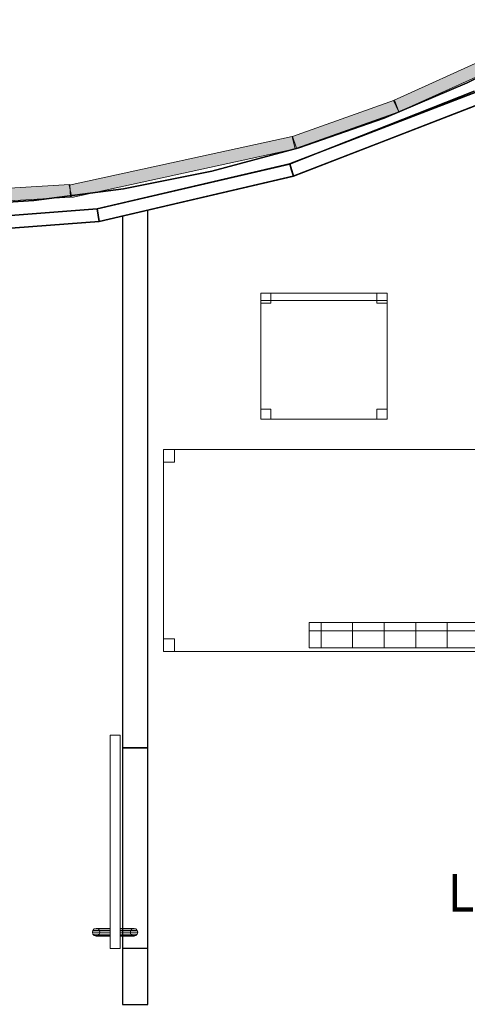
# Model space of a CAD drawing. Header units: metres. Extents: x 397.7 to 427.5, y 12.7 to 28.4.
# Tile 49 of 145: x 413.1 to 414.9, y 18.2 to 22.1. Entities that reach past the tile are written whole.
import ezdxf

# ---------------------------------------------------------------- set-up
doc = ezdxf.new("R2010")
doc.units = ezdxf.units.M
doc.layers.add('01_SUELOS', color=7, linetype='Continuous', lineweight=25, true_color=0x007f00)
for name, color, linetype, lineweight in [('02_MOBILIARIO', 7, 'Continuous', 18), ('A-DETL-____-MBND', 7, 'Continuous', 18), ('A-DETL-GENF-OTLN', 7, 'Continuous', 18), ('A-GENM-____-OTLN', 7, 'Continuous', 18), ('A-WALL-____-MCUT', 7, 'Continuous', 25), ('A-WALL-____-OTLN', 7, 'Continuous', 25), ('E-LITE-EQPM-IDEN', 7, 'Continuous', 30), ('E-LITE-EQPM-OTLN', 7, 'Continuous', 18)]:
    doc.layers.add(name, color=color, linetype=linetype, lineweight=lineweight)
doc.styles.add('Tahoma_4', font='tahoma.ttf', dxfattribs={"height": 0.15})

# ---------------------------------------------------------------- blocks, each defined once
blk = doc.blocks.new('Family - Mampara P2-152791-05_ENLLUMENAT_P2')
at = {"layer": 'A-WALL-____-MCUT', "color": 253, "true_color": 0xaaaaaa}
for p, q in [((-0.0057, 0.05), (0, 0)), ((0.7863, 0.05), (-0.0057, 0.05)), ((0.7902, 0), (0.7863, 0.05)), ((0, 0), (0.7902, 0))]:
    blk.add_line(p, q, dxfattribs=at)
at = {"layer": 'A-WALL-____-OTLN', "color": 253, "true_color": 0xaaaaaa}
for p, q in [((-0.0057, 0.05), (0, 0)), ((0.7863, 0.05), (-0.0057, 0.05)), ((0.7902, 0), (0.7863, 0.05)), ((0, 0), (0.7902, 0))]:
    blk.add_line(p, q, dxfattribs=at)
at = {"layer": 'A-WALL-____-OTLN', "color": 253, "lineweight": 18, "true_color": 0xaaaaaa}
blk.add_line((0, 0), (0.7902, 0), dxfattribs=at)
blk = doc.blocks.new('Family - LONDR55-XX_ZZ-ARQ-CAA-M3D-Londres55-152793-05_ENLLUMENAT_P2')
at = {"layer": '01_SUELOS', "color": 9, "true_color": 0xaad4aa}
for p, q in [((17.3498, 8.9488), (15.8749, 8.3785)), ((15.8749, 8.3785), (17.3498, 8.9488)), ((15.8749, 8.3785), (15.107, 8.1988)), ((15.107, 8.1988), (15.8749, 8.3785)), ((15.107, 8.1988), (14.3199, 8.1388)), ((14.3199, 8.1388), (15.107, 8.1988))]:
    blk.add_line(p, q, dxfattribs=at)
blk = doc.blocks.new('Family - Taula 140X80_P2-152858-05_ENLLUMENAT_P2')
at = {"layer": 'A-DETL-____-MBND', "color": 253, "true_color": 0xaaaaaa}
for p, q in [((0, 0.8001), (1.3973, 0.8001)), ((0, 0), (0, 0.8001)), ((1.3973, 0.8001), (0, 0.8001)), ((0, 0.8001), (0, 0)), ((0, 0.8001), (0.0437, 0.8001)), ((0, 0.7501), (0, 0.8001)), ((0.0437, 0.8001), (0, 0.8001)), ((0, 0.8001), (0, 0.7501)), ((0.0437, 0.8001), (0.0437, 0.7501)), ((0.0437, 0.7501), (0.0437, 0.8001)), ((1.3536, 0.8001), (1.3973, 0.8001)), ((1.3536, 0.7501), (1.3536, 0.8001)), ((1.3973, 0.8001), (1.3536, 0.8001)), ((1.3536, 0.8001), (1.3536, 0.7501)), ((1.3973, 0.8001), (1.3973, 0.7501)), ((1.3973, 0.7501), (1.3973, 0.8001)), ((1.3973, 0.8001), (1.3973, 0)), ((1.3973, 0), (1.3973, 0.8001)), ((0.0437, 0.7501), (0, 0.7501)), ((0, 0.7501), (0.0437, 0.7501)), ((1.3973, 0.7501), (1.3536, 0.7501)), ((1.3536, 0.7501), (1.3973, 0.7501)), ((0, 0.05), (0.0437, 0.05)), ((0, 0), (0, 0.05)), ((0.0437, 0.05), (0, 0.05)), ((0, 0.05), (0, 0)), ((0.0437, 0.05), (0.0437, 0)), ((0.0437, 0), (0.0437, 0.05)), ((1.3536, 0.05), (1.3973, 0.05)), ((1.3536, 0), (1.3536, 0.05)), ((1.3973, 0.05), (1.3536, 0.05)), ((1.3536, 0.05), (1.3536, 0)), ((1.3973, 0.05), (1.3973, 0)), ((1.3973, 0), (1.3973, 0.05)), ((0.0437, 0), (0, 0)), ((0, 0), (0.0437, 0)), ((0, 0), (1.3973, 0)), ((1.3973, 0), (1.3536, 0)), ((1.3536, 0), (1.3973, 0)), ((1.3973, 0), (0, 0))]:
    blk.add_line(p, q, dxfattribs=at)
blk = doc.blocks.new('Family - Paviment P2-152895-05_ENLLUMENAT_P2')
at = {"layer": '01_SUELOS', "color": 9, "true_color": 0xaad4aa}
for p, q in [((5.4332, 1.2298), (5.1147, 1.068)), ((5.1147, 1.068), (5.4332, 1.2298)), ((5.1147, 1.068), (4.7858, 0.9282)), ((4.7858, 0.9282), (5.1147, 1.068)), ((4.4115, 0.7465), (5.1432, 1.0353)), ((5.1432, 1.0353), (4.4115, 0.7465)), ((4.7858, 0.9282), (4.4482, 0.8112)), ((4.4482, 0.8112), (4.7858, 0.9282)), ((4.4482, 0.8112), (4.1033, 0.7176)), ((4.1033, 0.7176), (4.4482, 0.8112)), ((3.6496, 0.5682), (4.4115, 0.7465)), ((4.4115, 0.7465), (3.6496, 0.5682)), ((4.1033, 0.7176), (3.7529, 0.6477)), ((3.7529, 0.6477), (4.1033, 0.7176)), ((3.7529, 0.6477), (3.3985, 0.6018)), ((3.3985, 0.6018), (3.7529, 0.6477)), ((3.3985, 0.6018), (3.0419, 0.5803)), ((3.0419, 0.5803), (3.3985, 0.6018)), ((2.86, 0.5081), (3.6496, 0.5682)), ((3.6496, 0.5682), (2.86, 0.5081))]:
    blk.add_line(p, q, dxfattribs=at)
blk = doc.blocks.new('Family - LONDR55-XX_ZZ-ARQ-CAA-M3D-Londres55-152923-05_ENLLUMENAT_P2')
at = {"layer": 'A-GENM-____-OTLN', "color": 253, "true_color": 0xaaaaaa}
for p, q in [((0.052, 0.1725), (0.05, 0.165)), ((0.052, 0.1725), (0.05, 0.165)), ((0.05, 0.165), (0.052, 0.1575)), ((0.05, 0.11), (0.05, 0.165)), ((0.05, 0.165), (0.052, 0.1575)), ((0.0575, 0.178), (0.052, 0.1725)), ((0.0575, 0.178), (0.052, 0.1725)), ((0.052, 0.11), (0.052, 0.1725)), ((0.052, 0.1575), (0.0575, 0.152)), ((0.052, 0.11), (0.052, 0.1575)), ((0.052, 0.1575), (0.0575, 0.152)), ((0.065, 0.18), (0.0575, 0.178)), ((0.065, 0.18), (0.0575, 0.178)), ((0.0575, 0.11), (0.0575, 0.178)), ((0.0725, 0.178), (0.065, 0.18)), ((0.0725, 0.178), (0.065, 0.18)), ((0.065, 0.11), (0.065, 0.18)), ((0.078, 0.1725), (0.0725, 0.178)), ((0.078, 0.1725), (0.0725, 0.178)), ((0.0725, 0.11), (0.0725, 0.178)), ((0.0725, 0.152), (0.078, 0.1575)), ((0.0725, 0.152), (0.078, 0.1575)), ((0.08, 0.165), (0.078, 0.1725)), ((0.08, 0.165), (0.078, 0.1725)), ((0.078, 0.11), (0.078, 0.1725)), ((0.078, 0.1575), (0.08, 0.165)), ((0.078, 0.1575), (0.08, 0.165)), ((0.078, 0.11), (0.078, 0.1575)), ((0.08, 0.165), (0.08, 0.11)), ((0.0575, 0.152), (0.065, 0.15)), ((0.0575, 0.11), (0.0575, 0.152)), ((0.0575, 0.152), (0.065, 0.15)), ((0.065, 0.15), (0.0725, 0.152)), ((0.065, 0.15), (0.0725, 0.152)), ((0.065, 0.11), (0.065, 0.15)), ((0.0725, 0.11), (0.0725, 0.152)), ((0.8458, 0.11), (0, 0.11)), ((0, 0.11), (0, 0.07)), ((0.8458, 0.11), (0, 0.11)), ((0, 0.11), (0, 0.07)), ((0.052, 0.11), (0.05, 0.11)), ((0.05, 0.11), (0.052, 0.11)), ((0.0575, 0.11), (0.052, 0.11)), ((0.052, 0.11), (0.0575, 0.11)), ((0.065, 0.11), (0.0575, 0.11)), ((0.0575, 0.11), (0.065, 0.11)), ((0.0725, 0.11), (0.065, 0.11)), ((0.065, 0.11), (0.0725, 0.11)), ((0.078, 0.11), (0.0725, 0.11)), ((0.0725, 0.11), (0.078, 0.11)), ((0.078, 0.11), (0.08, 0.11)), ((0.08, 0.11), (0.078, 0.11)), ((0.8458, 0.07), (0.8458, 0.11)), ((0.8458, 0.11), (0.8458, 0.07)), ((0, 0.07), (0.8458, 0.07)), ((0, 0.07), (0.8458, 0.07)), ((0.05, 0.015), (0.05, 0.07)), ((0.052, 0.07), (0.05, 0.07)), ((0.05, 0.07), (0.052, 0.07)), ((0.052, 0.0075), (0.052, 0.07)), ((0.052, 0.0225), (0.052, 0.07)), ((0.0575, 0.07), (0.052, 0.07)), ((0.052, 0.07), (0.0575, 0.07)), ((0.0575, 0.002), (0.0575, 0.07)), ((0.0575, 0.028), (0.0575, 0.07)), ((0.065, 0.07), (0.0575, 0.07)), ((0.0575, 0.07), (0.065, 0.07)), ((0.065, 0), (0.065, 0.07)), ((0.065, 0.03), (0.065, 0.07)), ((0.0725, 0.07), (0.065, 0.07)), ((0.065, 0.07), (0.0725, 0.07)), ((0.0725, 0.002), (0.0725, 0.07)), ((0.0725, 0.028), (0.0725, 0.07)), ((0.078, 0.07), (0.0725, 0.07)), ((0.0725, 0.07), (0.078, 0.07)), ((0.078, 0.0075), (0.078, 0.07)), ((0.078, 0.0225), (0.078, 0.07)), ((0.078, 0.07), (0.08, 0.07)), ((0.08, 0.07), (0.078, 0.07)), ((0.08, 0.07), (0.08, 0.015)), ((0.052, 0.0225), (0.05, 0.015)), ((0.052, 0.0225), (0.05, 0.015)), ((0.05, 0.015), (0.052, 0.0075)), ((0.05, 0.015), (0.052, 0.0075)), ((0.0575, 0.028), (0.052, 0.0225)), ((0.0575, 0.028), (0.052, 0.0225)), ((0.052, 0.0075), (0.0575, 0.002)), ((0.052, 0.0075), (0.0575, 0.002)), ((0.065, 0.03), (0.0575, 0.028)), ((0.065, 0.03), (0.0575, 0.028)), ((0.0575, 0.002), (0.065, 0)), ((0.0575, 0.002), (0.065, 0)), ((0.0725, 0.028), (0.065, 0.03)), ((0.0725, 0.028), (0.065, 0.03)), ((0.065, 0), (0.0725, 0.002)), ((0.065, 0), (0.0725, 0.002)), ((0.078, 0.0225), (0.0725, 0.028)), ((0.078, 0.0225), (0.0725, 0.028)), ((0.0725, 0.002), (0.078, 0.0075)), ((0.0725, 0.002), (0.078, 0.0075)), ((0.08, 0.015), (0.078, 0.0225)), ((0.08, 0.015), (0.078, 0.0225)), ((0.078, 0.0075), (0.08, 0.015)), ((0.078, 0.0075), (0.08, 0.015))]:
    blk.add_line(p, q, dxfattribs=at)
blk = doc.blocks.new('Family - Porta P2-152924-05_ENLLUMENAT_P2')
blk.add_blockref('Family - LONDR55-XX_ZZ-ARQ-CAA-M3D-Londres55-152923-05_ENLLUMENAT_P2', (0, 0))
blk = doc.blocks.new('Family - Evans P2-153024-05_ENLLUMENAT_P2')
at = {"layer": 'A-WALL-____-MCUT', "color": 253, "true_color": 0xaaaaaa}
for p, q in [((0.2213, 0.1), (0, 0.1)), ((0, 0.1), (0, 0)), ((0.2213, 0), (0.2213, 0.1)), ((1.0171, 0.1), (1.0171, 0)), ((3.1257, 0.1), (1.0171, 0.1)), ((3.1491, 0), (3.1257, 0.1)), ((0, 0), (0.2213, 0)), ((1.0171, 0), (3.1491, 0))]:
    blk.add_line(p, q, dxfattribs=at)
at = {"layer": 'A-WALL-____-OTLN', "color": 253, "true_color": 0xaaaaaa}
for p, q in [((3.1257, 0.1), (0, 0.1)), ((0, 0.1), (0, 0)), ((0.2213, 0), (0.2213, 0.1)), ((1.0171, 0.1), (0.2213, 0.1)), ((1.0171, 0), (1.0171, 0.1)), ((3.1491, 0), (3.1257, 0.1)), ((0, 0), (3.1491, 0)), ((0.2213, 0), (1.0171, 0))]:
    blk.add_line(p, q, dxfattribs=at)
at = {"layer": 'A-WALL-____-OTLN', "color": 253, "lineweight": 18, "true_color": 0xaaaaaa}
blk.add_line((0, 0), (3.1491, 0), dxfattribs=at)
blk = doc.blocks.new('Family - Vano puerta-153026-05_ENLLUMENAT_P2')
at = {"layer": 'A-GENM-____-OTLN', "color": 253, "true_color": 0xaaaaaa}
for p, q in [((413.5971, 19.2325), (413.4971, 19.2325)), ((413.4971, 19.2325), (413.4971, 18.4368)), ((413.4971, 18.4368), (413.4971, 19.2325)), ((413.4971, 19.2325), (413.5971, 19.2325)), ((413.5971, 18.4368), (413.5971, 19.2325)), ((413.5971, 19.2325), (413.5971, 18.4368)), ((413.4971, 18.4368), (413.5971, 18.4368)), ((413.4971, 18.4368), (413.5971, 18.4368))]:
    blk.add_line(p, q, dxfattribs=at)
blk = doc.blocks.new('Family - Mampara P2-153093-05_ENLLUMENAT_P2')
at = {"layer": 'A-WALL-____-MCUT', "color": 253, "true_color": 0xaaaaaa}
for p, q in [((0.0038, 0.05), (0, 0)), ((0.7866, 0.05), (0.0038, 0.05)), ((0.79, 0), (0.7866, 0.05)), ((0, 0), (0.79, 0))]:
    blk.add_line(p, q, dxfattribs=at)
at = {"layer": 'A-WALL-____-OTLN', "color": 253, "true_color": 0xaaaaaa}
for p, q in [((0.0038, 0.05), (0, 0)), ((0.7866, 0.05), (0.0038, 0.05)), ((0.79, 0), (0.7866, 0.05)), ((0, 0), (0.79, 0))]:
    blk.add_line(p, q, dxfattribs=at)
at = {"layer": 'A-WALL-____-OTLN', "color": 253, "lineweight": 18, "true_color": 0xaaaaaa}
blk.add_line((0, 0), (0.79, 0), dxfattribs=at)
blk = doc.blocks.new('Family - Mampara P2-153246-05_ENLLUMENAT_P2')
at = {"layer": 'A-WALL-____-MCUT', "color": 253, "true_color": 0xaaaaaa}
for p, q in [((0.0017, 0.024), (0.0036, 0.05)), ((0.0036, 0.05), (0.0035, 0.05)), ((0.0035, 0.05), (0.0035, 0.05)), ((0.0035, 0.05), (0.7642, 0.05)), ((0.7642, 0.05), (1.5893, 0.05)), ((1.5893, 0.05), (1.5848, 0.026)), ((0, 0), (0.0017, 0.024)), ((0.822, 0), (0, 0)), ((1.58, 0), (0.822, 0)), ((1.5848, 0.026), (1.58, 0))]:
    blk.add_line(p, q, dxfattribs=at)
at = {"layer": 'A-WALL-____-OTLN', "color": 253, "true_color": 0xaaaaaa}
for p, q in [((0.0036, 0.05), (0, 0)), ((0.0036, 0.05), (0, 0)), ((0.0036, 0.05), (0.0017, 0.024)), ((0.0035, 0.05), (0.0036, 0.05)), ((0.0035, 0.05), (0.0035, 0.05)), ((0.0035, 0.05), (0.0036, 0.05)), ((0.0035, 0.05), (0.0036, 0.05)), ((0.0035, 0.05), (1.5893, 0.05)), ((1.5893, 0.05), (0.0035, 0.05)), ((0.7642, 0.05), (0.0035, 0.05)), ((1.5893, 0.05), (0.7642, 0.05)), ((1.5893, 0.05), (1.58, 0)), ((1.58, 0), (1.5893, 0.05)), ((1.5848, 0.026), (1.5893, 0.05)), ((0, 0), (-0.0014, 0.0002)), ((-0.0014, 0.0002), (0, 0)), ((-0.0014, 0.0002), (0, 0)), ((0, 0), (-0.0014, 0.0002)), ((0.0017, 0.024), (0, 0)), ((1.58, 0), (1.5848, 0.026)), ((1.58, 0), (0, 0)), ((0, 0), (1.58, 0)), ((0, 0), (0.822, 0)), ((0.822, 0), (1.58, 0))]:
    blk.add_line(p, q, dxfattribs=at)
blk = doc.blocks.new('Family - Cadira d_Oficina_P2-153341-05_ENLLUMENAT_P2')
at = {"layer": 'A-DETL-____-MBND', "color": 253, "true_color": 0xaaaaaa}
for p, q in [((0, 0), (0, 0.5)), ((0, 0.5), (0.5, 0.5)), ((0.5, 0.5), (0, 0.5)), ((0, 0.5), (0, 0)), ((0, 0.47), (0, 0.5)), ((0, 0.5), (0.5, 0.5)), ((0.5, 0.5), (0, 0.5)), ((0, 0.5), (0, 0.47)), ((0, 0.46), (0, 0.5)), ((0, 0.5), (0.04, 0.5)), ((0.04, 0.5), (0, 0.5)), ((0, 0.5), (0, 0.46)), ((0.5, 0.47), (0, 0.47)), ((0, 0.47), (0.5, 0.47)), ((0.04, 0.5), (0.04, 0.46)), ((0.04, 0.46), (0.04, 0.5)), ((0.46, 0.46), (0.46, 0.5)), ((0.46, 0.5), (0.5, 0.5)), ((0.5, 0.5), (0.46, 0.5)), ((0.46, 0.5), (0.46, 0.46)), ((0.5, 0.5), (0.5, 0)), ((0.5, 0), (0.5, 0.5)), ((0.5, 0.5), (0.5, 0.47)), ((0.5, 0.47), (0.5, 0.5)), ((0.5, 0.5), (0.5, 0.46)), ((0.5, 0.46), (0.5, 0.5)), ((0.04, 0.46), (0, 0.46)), ((0, 0.46), (0.04, 0.46)), ((0.5, 0.46), (0.46, 0.46)), ((0.46, 0.46), (0.5, 0.46)), ((0, 0), (0, 0.04)), ((0, 0.04), (0.04, 0.04)), ((0.04, 0.04), (0, 0.04)), ((0, 0.04), (0, 0)), ((0.04, 0.04), (0.04, 0)), ((0.04, 0), (0.04, 0.04)), ((0.46, 0), (0.46, 0.04)), ((0.46, 0.04), (0.5, 0.04)), ((0.5, 0.04), (0.46, 0.04)), ((0.46, 0.04), (0.46, 0)), ((0.5, 0.04), (0.5, 0)), ((0.5, 0), (0.5, 0.04)), ((0.5, 0), (0, 0)), ((0.04, 0), (0, 0)), ((0, 0), (0.04, 0)), ((0.5, 0), (0.46, 0)), ((0.46, 0), (0.5, 0)), ((0, 0), (0.5, 0))]:
    blk.add_line(p, q, dxfattribs=at)
blk = doc.blocks.new('LONDR55-XX_ZZ-ARQ-CAA-M3D-Londres55_ifc-1-05_ENLLUMENAT_P2')
at = {"layer": '01_SUELOS', "color": 253, "lineweight": 18, "true_color": 0xaaaaaa}
for name, p in [('Family - LONDR55-XX_ZZ-ARQ-CAA-M3D-Londres55-152793-05_ENLLUMENAT_P2', (398.2971, 13.1206)), ('Family - Paviment P2-152895-05_ENLLUMENAT_P2', (409.747, 20.8008))]:
    blk.add_blockref(name, p, dxfattribs=at)
at = {"layer": '02_MOBILIARIO', "color": 253, "lineweight": 18, "true_color": 0xaaaaaa}
for name, p in [('Family - Cadira d_Oficina_P2-153341-05_ENLLUMENAT_P2', (414.0445, 20.5358)), ('Family - Taula 140X80_P2-152858-05_ENLLUMENAT_P2', (413.6584, 19.6152))]:
    blk.add_blockref(name, p, dxfattribs=at)
at = {"layer": 'A-GENM-____-OTLN', "color": 253, "lineweight": 18, "true_color": 0xaaaaaa, "rotation": 90}
blk.add_blockref('Family - Porta P2-152924-05_ENLLUMENAT_P2', (413.5571, 18.4368), dxfattribs=at)
at = {"layer": 'A-GENM-____-OTLN', "color": 253, "lineweight": 18, "true_color": 0xaaaaaa}
blk.add_blockref('Family - Vano puerta-153026-05_ENLLUMENAT_P2', (0, 0), dxfattribs=at)
at = {"layer": 'A-WALL-____-OTLN', "color": 253, "lineweight": 18, "true_color": 0xaaaaaa}
for name, p, rotation in [('Family - Mampara P2-153246-05_ENLLUMENAT_P2', (414.1734, 21.4995), 21.14735677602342), ('Family - Mampara P2-153093-05_ENLLUMENAT_P2', (413.4042, 21.3195), 13.17041350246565), ('Family - Mampara P2-152791-05_ENLLUMENAT_P2', (412.6163, 21.2594), 4.358400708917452), ('Family - Evans P2-153024-05_ENLLUMENAT_P2', (413.5971, 18.2155), 89.99999999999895)]:
    blk.add_blockref(name, p, dxfattribs=dict(at, rotation=rotation))
blk = doc.blocks.new('ZYR_06_02_05 LLuminària Suspesa - L 13 E-V6-05_ENLLUMENAT_P2')
at = {"layer": 'A-DETL-GENF-OTLN', "true_color": 0x00c400}
h = blk.add_hatch(dxfattribs=at)
h.set_pattern_fill('FP_5', color=92, style=0, pattern_type=2)
h.set_pattern_definition([(180, (415.217, 19.679), (2e-17, -0.125), []), (270, (415.217, 19.679), (0.125, 8e-18), [])])
h.paths.add_polyline_path([(-0.98, 0.05), (-0.98, -0.05), (0.98, -0.05), (0.98, 0.05)])
at = {"layer": 'A-DETL-GENF-OTLN', "color": 92, "true_color": 0x00c400}
for p, q in [((0.98, 0.05), (-0.98, 0.05)), ((-0.98, 0.05), (-0.98, -0.05)), ((-0.98, 0.05), (0.98, 0.05)), ((-0.98, -0.05), (-0.98, 0.05)), ((0.98, -0.05), (0.98, 0.05)), ((0.98, 0.05), (0.98, -0.05)), ((-0.98, -0.05), (0.98, -0.05)), ((0.98, -0.05), (-0.98, -0.05))]:
    blk.add_line(p, q, dxfattribs=at)
blk = doc.blocks.new('ZYR_06_02_05 Tira Led - Tira Led 03-877014-05_ENLLUMENAT_P2')
at = {"layer": 'A-DETL-GENF-OTLN', "true_color": 0x00c400}
blk.add_hatch(color=92, dxfattribs=at).paths.add_polyline_path([(-0.2831, -0.025), (0.2831, -0.025), (0.2831, 0.025), (-0.2831, 0.025)])
at = {"layer": 'A-DETL-GENF-OTLN', "color": 92, "true_color": 0x00c400}
for p, q in [((0.2831, 0.025), (-0.2831, 0.025)), ((-0.2831, 0.025), (-0.2831, -0.025)), ((-0.2831, 0.025), (0.2831, 0.025)), ((-0.2831, -0.025), (-0.2831, 0.025)), ((0.2831, -0.025), (0.2831, 0.025)), ((0.2831, 0.025), (0.2831, -0.025)), ((-0.2831, -0.025), (0.2831, -0.025)), ((0.2831, -0.025), (-0.2831, -0.025))]:
    blk.add_line(p, q, dxfattribs=at)
at = {"layer": 'E-LITE-EQPM-OTLN', "color": 92, "true_color": 0x00c400}
for p, q in [((0.2831, 0.025), (-0.2831, 0.025)), ((-0.2831, 0.025), (-0.2831, -0.025)), ((-0.2831, -0.025), (-0.2831, 0.025)), ((-0.2831, 0.025), (0.2831, 0.025)), ((0.2831, -0.025), (0.2831, 0.025)), ((0.2831, 0.025), (0.2831, -0.025)), ((-0.2831, -0.025), (0.2831, -0.025)), ((0.2831, -0.025), (-0.2831, -0.025))]:
    blk.add_line(p, q, dxfattribs=at)
blk = doc.blocks.new('ZYR_06_02_05 Tira Led - Tira Led 03-877023-05_ENLLUMENAT_P2')
at = {"layer": 'A-DETL-GENF-OTLN', "true_color": 0x00c400}
blk.add_hatch(color=92, dxfattribs=at).paths.add_polyline_path([(-0.4526, -0.025), (0.4526, -0.025), (0.4526, 0.025), (-0.4526, 0.025)])
at = {"layer": 'A-DETL-GENF-OTLN', "color": 92, "true_color": 0x00c400}
for p, q in [((0.4526, 0.025), (-0.4526, 0.025)), ((-0.4526, 0.025), (-0.4526, -0.025)), ((-0.4526, 0.025), (0.4526, 0.025)), ((-0.4526, -0.025), (-0.4526, 0.025)), ((0.4526, -0.025), (0.4526, 0.025)), ((0.4526, 0.025), (0.4526, -0.025)), ((-0.4526, -0.025), (0.4526, -0.025)), ((0.4526, -0.025), (-0.4526, -0.025))]:
    blk.add_line(p, q, dxfattribs=at)
at = {"layer": 'E-LITE-EQPM-OTLN', "color": 92, "true_color": 0x00c400}
for p, q in [((0.4526, 0.025), (-0.4526, 0.025)), ((-0.4526, 0.025), (-0.4526, -0.025)), ((-0.4526, -0.025), (-0.4526, 0.025)), ((-0.4526, 0.025), (0.4526, 0.025)), ((0.4526, -0.025), (0.4526, 0.025)), ((0.4526, 0.025), (0.4526, -0.025)), ((-0.4526, -0.025), (0.4526, -0.025)), ((0.4526, -0.025), (-0.4526, -0.025))]:
    blk.add_line(p, q, dxfattribs=at)
blk = doc.blocks.new('ZYR_06_02_05 Tira Led - Tira Led 03-877032-05_ENLLUMENAT_P2')
at = {"layer": 'A-DETL-GENF-OTLN', "true_color": 0x00c400}
blk.add_hatch(color=92, dxfattribs=at).paths.add_polyline_path([(-0.2148, -0.025), (0.2148, -0.025), (0.2148, 0.025), (-0.2148, 0.025)])
at = {"layer": 'A-DETL-GENF-OTLN', "color": 92, "true_color": 0x00c400}
for p, q in [((0.2148, 0.025), (-0.2148, 0.025)), ((-0.2148, 0.025), (-0.2148, -0.025)), ((-0.2148, 0.025), (0.2148, 0.025)), ((-0.2148, -0.025), (-0.2148, 0.025)), ((0.2148, -0.025), (0.2148, 0.025)), ((0.2148, 0.025), (0.2148, -0.025)), ((-0.2148, -0.025), (0.2148, -0.025)), ((0.2148, -0.025), (-0.2148, -0.025))]:
    blk.add_line(p, q, dxfattribs=at)
at = {"layer": 'E-LITE-EQPM-OTLN', "color": 92, "true_color": 0x00c400}
for p, q in [((0.2148, 0.025), (-0.2148, 0.025)), ((-0.2148, 0.025), (-0.2148, -0.025)), ((-0.2148, -0.025), (-0.2148, 0.025)), ((-0.2148, 0.025), (0.2148, 0.025)), ((0.2148, -0.025), (0.2148, 0.025)), ((0.2148, 0.025), (0.2148, -0.025)), ((-0.2148, -0.025), (0.2148, -0.025)), ((0.2148, -0.025), (-0.2148, -0.025))]:
    blk.add_line(p, q, dxfattribs=at)
blk = doc.blocks.new('ZYR_06_02_05 Tira Led - Tira Led 03-877041-05_ENLLUMENAT_P2')
at = {"layer": 'A-DETL-GENF-OTLN', "true_color": 0x00c400}
blk.add_hatch(color=92, dxfattribs=at).paths.add_polyline_path([(-0.2457, -0.025), (0.2457, -0.025), (0.2457, 0.025), (-0.2457, 0.025)])
at = {"layer": 'A-DETL-GENF-OTLN', "color": 92, "true_color": 0x00c400}
for p, q in [((0.2457, 0.025), (-0.2457, 0.025)), ((-0.2457, 0.025), (-0.2457, -0.025)), ((-0.2457, 0.025), (0.2457, 0.025)), ((-0.2457, -0.025), (-0.2457, 0.025)), ((0.2457, -0.025), (0.2457, 0.025)), ((0.2457, 0.025), (0.2457, -0.025)), ((-0.2457, -0.025), (0.2457, -0.025)), ((0.2457, -0.025), (-0.2457, -0.025))]:
    blk.add_line(p, q, dxfattribs=at)
at = {"layer": 'E-LITE-EQPM-OTLN', "color": 92, "true_color": 0x00c400}
for p, q in [((0.2457, 0.025), (-0.2457, 0.025)), ((-0.2457, 0.025), (-0.2457, -0.025)), ((-0.2457, -0.025), (-0.2457, 0.025)), ((-0.2457, 0.025), (0.2457, 0.025)), ((0.2457, -0.025), (0.2457, 0.025)), ((0.2457, 0.025), (0.2457, -0.025)), ((-0.2457, -0.025), (0.2457, -0.025)), ((0.2457, -0.025), (-0.2457, -0.025))]:
    blk.add_line(p, q, dxfattribs=at)

msp = doc.modelspace()

# ---------------------------------------------------------------- block references
at = {"lineweight": 5}
msp.add_blockref('LONDR55-XX_ZZ-ARQ-CAA-M3D-Londres55_ifc-1-05_ENLLUMENAT_P2', (0, 0), dxfattribs=at)
at = {"layer": 'A-DETL-GENF-OTLN', "color": 92, "true_color": 0x00c400}
for name, p, rotation in [('ZYR_06_02_05 Tira Led - Tira Led 03-877041-05_ENLLUMENAT_P2', (414.8046, 21.878), 24.38985629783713), ('ZYR_06_02_05 Tira Led - Tira Led 03-877032-05_ENLLUMENAT_P2', (414.3803, 21.7052), 19.61542466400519), ('ZYR_06_02_05 Tira Led - Tira Led 03-877023-05_ENLLUMENAT_P2', (413.7323, 21.5359), 12.28334941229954), ('ZYR_06_02_05 Tira Led - Tira Led 03-877014-05_ENLLUMENAT_P2', (413.0061, 21.424), 3.457434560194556), ('ZYR_06_02_05 LLuminària Suspesa - L 13 E-V6-05_ENLLUMENAT_P2', (415.2166, 19.6794), 180)]:
    msp.add_blockref(name, p, dxfattribs=dict(at, rotation=rotation))

# ---------------------------------------------------------------- texts
at = {"layer": 'E-LITE-EQPM-IDEN', "insert": (414.7874, 18.7332), "char_height": 0.15, "width": 0.721519, "attachment_point": 1, "style": 'Tahoma_4'}
msp.add_mtext('L254.3', dxfattribs=at)

doc.saveas('drawing.dxf')
